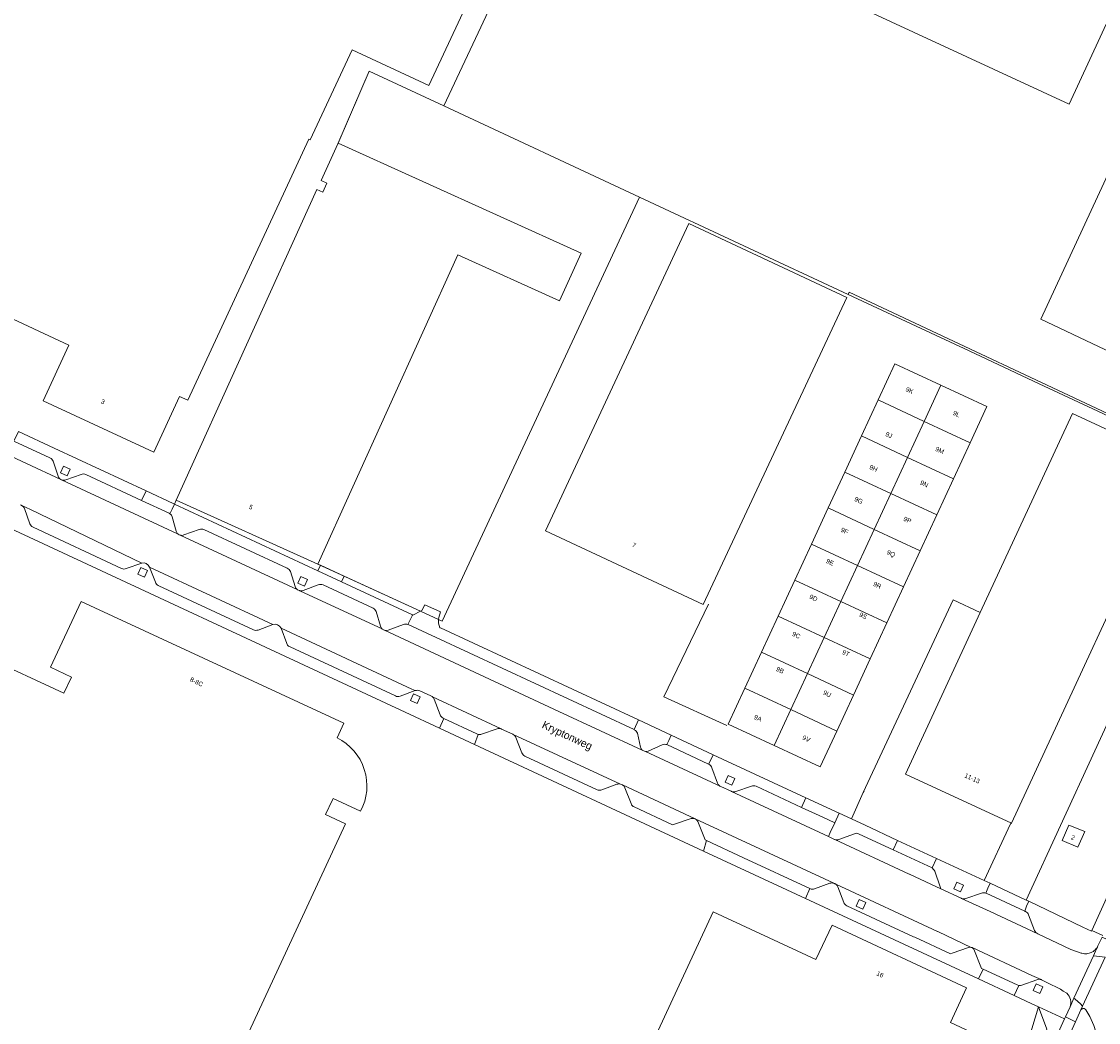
# Model space of a CAD drawing. Header units: metres. Extents: x 151448 to 154749, y 463108 to 465296.
# Tile 97 of 256: x 152323 to 152499, y 464139 to 464303. Entities that reach past the tile are written whole.
import ezdxf
from ezdxf.enums import TextEntityAlignment as Align

# ---------------------------------------------------------------- set-up
doc = ezdxf.new("R2010")
doc.units = ezdxf.units.M
for name, color, linetype, lineweight in [('B-PV-GR-BEPLANTING_CULTUUR_HEESTERS-GV', 253, 'Continuous', 9), ('B-PV-GR-GROENVOORZIENING-GV', 253, 'Continuous', 9), ('B-PV-IE-TERREINAFSCHEIDING_KUNSTMATIG_HEKWERK-G', 253, 'Continuous', 9), ('B-PV-OG-BEBOUWING-GV', 1, 'Continuous', 9), ('B-PV-OG-BEBOUWING-T18', 2, 'Continuous', 9), ('B-PV-OG-TERREIN_BEGROEID-GV', 253, 'Continuous', 9), ('B-PV-OG-TERREIN_ERF-GV', 253, 'Continuous', 9), ('B-PV-OG-TOPOGRAFIE-T18', 2, 'Continuous', 9), ('B-PV-VH-GESLOTENVERHARDING_ASFALT-GV', 253, 'Continuous', 9), ('B-PV-VH-HALFVERHARDING_GRIND-GV', 253, 'Continuous', 9), ('B-PV-VH-OPENVERHARDING_BETONELEMENT-GV', 253, 'Continuous', 9), ('B-PV-VH-OPENVERHARDING_BETONSTRAATSTEEN-GV', 253, 'Continuous', 9), ('B-PV-VH-OPENVERHARDING_TEGEL-GV', 253, 'Continuous', 9)]:
    doc.layers.add(name, color=color, linetype=linetype, lineweight=lineweight)
doc.styles.add('Drong', font='txt', dxfattribs={"height": 1.8})

msp = doc.modelspace()

# ---------------------------------------------------------------- linework, layer by layer
at = {"layer": 'B-PV-GR-BEPLANTING_CULTUUR_HEESTERS-GV', "flags": 128}
msp.add_lwpolyline([(152386.699, 464205.975), (152386.764, 464205.945), (152388.001, 464206.569), (152375.526, 464212.31), (152375.097, 464211.378)], close=True, dxfattribs=at)
at = {"layer": 'B-PV-GR-GROENVOORZIENING-GV', "flags": 128}
for points in [[(152329.535, 464230.322), (152329.048, 464229.225), (152330.145, 464228.738), (152330.632, 464229.835)], [(152342.195, 464213.752), (152341.708, 464212.655), (152342.805, 464212.168), (152343.292, 464213.265)], [(152368.415, 464212.282), (152367.928, 464211.185), (152369.025, 464210.698), (152369.512, 464211.795)], [(152386.864, 464193.022), (152386.377, 464191.925), (152387.474, 464191.438), (152387.961, 464192.535)], [(152438.415, 464179.652), (152437.928, 464178.555), (152439.025, 464178.068), (152439.512, 464179.165)], [(152475.895, 464162.202), (152475.408, 464161.105), (152476.505, 464160.618), (152476.992, 464161.715)], [(152459.868, 464159.343), (152459.38, 464158.247), (152460.477, 464157.759), (152460.964, 464158.856)], [(152488.855, 464145.562), (152488.368, 464144.465), (152489.465, 464143.978), (152489.952, 464145.075)]]:
    msp.add_lwpolyline(points, close=True, dxfattribs=at)
at = {"layer": 'B-PV-IE-TERREINAFSCHEIDING_KUNSTMATIG_HEKWERK-G', "flags": 128}
for points in [[(152425.181, 464360.745), (152404.328, 464315.962), (152391.836, 464289.35)], [(152374.501, 464283.144), (152379.624, 464295.032)], [(152390.99, 464205.191), (152391.546, 464204.934), (152423.923, 464274.387)], [(152371.19, 464214.305), (152388.001, 464206.569)], [(152388.001, 464206.569), (152390.99, 464205.191)], [(152435.18, 464207.724), (152427.881, 464192.558), (152438.198, 464187.874)], [(152460.705, 464177.111), (152460.537, 464176.871), (152458.633, 464172.556)], [(152480.338, 464162.482), (152484.688, 464171.744), (152484.817, 464171.836)]]:
    msp.add_lwpolyline(points, dxfattribs=at)
at = {"layer": 'B-PV-OG-BEBOUWING-GV', "flags": 128}
for points in [[(152454.293, 464347.207), (152448.137, 464333.272), (152439.649, 464314.946), (152494.284, 464289.64), (152502.772, 464307.966), (152498.27, 464310.051), (152504.56, 464323.979), (152504.405, 464323.97), (152491.169, 464330.108)], [(152292.937, 464319.731), (152276.168, 464283.603), (152273.01, 464276.8), (152304.158, 464262.341), (152305.527, 464265.181), (152320.148, 464258.395), (152318.798, 464255.545), (152330.42, 464250.15), (152326.19, 464241.03), (152344.328, 464232.61), (152348.563, 464241.729), (152349.889, 464241.113), (152369.74, 464283.88), (152369.929, 464283.791), (152376.832, 464298.535), (152389.366, 464292.666), (152401.019, 464317.553), (152343.524, 464344.448), (152325, 464304.849)], [(152511.63, 464243.964), (152511.81, 464243.879), (152532.763, 464289.041), (152536.663, 464297.448), (152530.723, 464300.269), (152534.805, 464309.371), (152517.078, 464317.626), (152512.414, 464307.937), (152521.657, 464303.488), (152520.504, 464301.046), (152519.108, 464298.09), (152519.77, 464297.777), (152519.413, 464297.021), (152517.113, 464292.152), (152512.695, 464294.357), (152505.066, 464277.88), (152501.36, 464279.633), (152489.623, 464254.377)], [(152348.01, 464224.75), (152371.19, 464214.305), (152394.128, 464264.94), (152410.797, 464257.389), (152414.329, 464265.186), (152374.532, 464283.213), (152374.501, 464283.144), (152371.772, 464277.097), (152372.665, 464276.694), (152371.994, 464275.209), (152371.056, 464275.633)], [(152457.861, 464257.963), (152431.997, 464270.053), (152408.485, 464219.758), (152434.348, 464207.667)], [(152470.535, 464237.666), (152473.274, 464243.583), (152465.753, 464247.092), (152463.014, 464241.176)], [(152470.535, 464237.666), (152478.059, 464234.156), (152480.796, 464240.073), (152473.274, 464243.583)], [(152463.014, 464241.176), (152460.284, 464235.277), (152467.805, 464231.767), (152470.535, 464237.666)], [(152484.817, 464171.836), (152512.173, 464230.926), (152506.755, 464233.434), (152494.819, 464238.96), (152479.732, 464206.372), (152467.463, 464179.87)], [(152478.059, 464234.156), (152470.535, 464237.666), (152467.805, 464231.767), (152475.33, 464228.255)], [(152465.07, 464225.86), (152467.805, 464231.767), (152460.284, 464235.277), (152457.549, 464229.369)], [(152467.805, 464231.767), (152465.07, 464225.86), (152472.597, 464222.348), (152475.33, 464228.255)], [(152465.07, 464225.86), (152457.549, 464229.369), (152454.822, 464223.479), (152462.343, 464219.97)], [(152469.872, 464216.457), (152472.597, 464222.348), (152465.07, 464225.86), (152462.343, 464219.97)], [(152462.343, 464219.97), (152454.822, 464223.479), (152452.087, 464217.572), (152459.609, 464214.062)], [(152469.872, 464216.457), (152462.343, 464219.97), (152459.609, 464214.062), (152467.139, 464210.548)], [(152449.357, 464211.674), (152456.878, 464208.164), (152459.609, 464214.062), (152452.087, 464217.572)], [(152459.609, 464214.062), (152456.878, 464208.164), (152464.41, 464204.649), (152467.139, 464210.548)], [(152456.878, 464208.164), (152449.357, 464211.674), (152446.626, 464205.774), (152454.147, 464202.265)], [(152461.681, 464198.749), (152464.41, 464204.649), (152456.878, 464208.164), (152454.147, 464202.265)], [(152443.895, 464199.876), (152451.417, 464196.367), (152454.147, 464202.265), (152446.626, 464205.774)], [(152451.417, 464196.367), (152458.953, 464192.85), (152461.681, 464198.749), (152454.147, 464202.265)], [(152451.417, 464196.367), (152443.895, 464199.876), (152441.165, 464193.978), (152448.686, 464190.468)], [(152451.417, 464196.367), (152448.686, 464190.468), (152456.223, 464186.95), (152458.953, 464192.85)], [(152441.165, 464193.978), (152438.43, 464188.07), (152445.958, 464184.575), (152448.686, 464190.468)], [(152445.958, 464184.575), (152453.504, 464181.071), (152456.223, 464186.95), (152448.686, 464190.468)], [(152493.15, 464169.01), (152495.7, 464167.95), (152496.83, 464170.49), (152494.26, 464171.55)], [(152486.226, 464133.908), (152474.839, 464139.207), (152477.496, 464144.919), (152455.436, 464155.181), (152452.782, 464149.51), (152435.984, 464157.327), (152425.916, 464135.691), (152476.146, 464112.248)]]:
    msp.add_lwpolyline(points, close=True, dxfattribs=at)
for points in [[(152300.39, 464206.687), (152293.084, 464210.077), (152288.081, 464212.399), (152265.215, 464163.127), (152307.642, 464143.438), (152334.356, 464131.041), (152343.579, 464126.762), (152352.831, 464122.468), (152375.713, 464171.776), (152372.484, 464173.274), (152373.609, 464175.697), (152373.707, 464175.909), (152378.216, 464173.817)], [(152374.357, 464185.853), (152375.44, 464188.22), (152332.45, 464208.17), (152327.42, 464197.39), (152330.82, 464195.8), (152329.58, 464193.14), (152316.616, 464199.156), (152300.39, 464206.687)]]:
    msp.add_lwpolyline(points, dxfattribs=at)
at = {"layer": 'B-PV-OG-BEBOUWING-GV'}
msp.add_lwpolyline([(152378.216, 464173.817, 0.4208221), (152374.357, 464185.853)], format="xyb", dxfattribs=at)
at = {"layer": 'B-PV-OG-TERREIN_BEGROEID-GV', "flags": 128}
for points in [[(152519.875, 464229.906), (152519.707, 464229.544), (152509.766, 464208.174), (152487.266, 464159.267), (152487.686, 464159.073), (152496.537, 464154.826), (152497.969, 464154.171), (152498.017, 464154.278), (152530.17, 464225.238)], [(152348.01, 464224.75), (152347.726, 464224.124), (152371.209, 464213.189), (152371.629, 464214.103), (152371.19, 464214.305)], [(152493.15, 464169.01), (152494.26, 464171.55), (152496.83, 464170.49), (152495.7, 464167.95)], [(152489.287, 464141.788), (152488.191, 464138.162), (152486.226, 464133.908), (152476.146, 464112.248), (152469.403, 464097.233), (152469.529, 464097.176), (152467.531, 464092.752), (152460.958, 464078.206), (152462.638, 464076.39), (152490.62, 464138.129)]]:
    msp.add_lwpolyline(points, close=True, dxfattribs=at)
at = {"layer": 'B-PV-OG-TERREIN_ERF-GV', "flags": 128}
for points in [[(152504.56, 464323.979), (152498.27, 464310.051), (152502.772, 464307.966), (152494.284, 464289.64), (152439.649, 464314.946), (152448.137, 464333.272), (152454.293, 464347.207), (152454.345, 464347.325), (152453, 464347.95), (152451.821, 464348.501), (152447.151, 464350.683), (152446.97, 464350.767), (152425.237, 464360.861), (152425.181, 464360.745), (152404.328, 464315.962), (152391.836, 464289.35), (152423.923, 464274.387), (152458.092, 464258.453), (152458.272, 464258.837), (152507.754, 464235.592)], [(152322.142, 464236), (152327.998, 464233.282), (152343.054, 464226.294), (152347.52, 464224.22), (152347.726, 464224.124), (152348.01, 464224.75), (152371.056, 464275.633), (152371.994, 464275.209), (152372.665, 464276.694), (152371.772, 464277.097), (152374.501, 464283.144), (152374.532, 464283.213), (152379.624, 464295.032), (152391.836, 464289.35), (152404.328, 464315.962)], [(152511.63, 464243.964), (152489.623, 464254.377), (152501.36, 464279.633)], [(152485.287, 464143.628), (152479.429, 464146.352), (152451.08, 464159.531), (152434.396, 464167.287), (152396.87, 464184.732), (152396.851, 464184.741), (152391.122, 464187.42), (152385.514, 464190.028), (152318.325, 464221.277)], [(152378.216, 464173.817), (152373.707, 464175.909), (152373.609, 464175.697), (152372.484, 464173.274), (152375.713, 464171.776), (152352.831, 464122.468), (152343.579, 464126.762), (152334.356, 464131.041), (152307.642, 464143.438), (152265.215, 464163.127), (152288.081, 464212.399), (152293.084, 464210.077)], [(152293.084, 464210.077), (152300.39, 464206.687), (152316.616, 464199.156), (152329.58, 464193.14), (152330.82, 464195.8), (152327.42, 464197.39), (152332.45, 464208.17), (152375.44, 464188.22), (152374.357, 464185.853)], [(152425.916, 464135.691), (152435.984, 464157.327), (152452.782, 464149.51), (152455.436, 464155.181), (152477.496, 464144.919), (152474.839, 464139.207)], [(152488.191, 464138.162), (152489.287, 464141.788), (152488.147, 464142.299), (152485.287, 464143.628)]]:
    msp.add_lwpolyline(points, dxfattribs=at)
for points in [[(152304.158, 464262.341), (152273.01, 464276.8), (152276.168, 464283.603), (152292.937, 464319.731), (152325, 464304.849), (152343.524, 464344.448), (152401.019, 464317.553), (152389.366, 464292.666), (152376.832, 464298.535), (152369.929, 464283.791), (152369.74, 464283.88), (152349.889, 464241.113), (152348.563, 464241.729), (152344.328, 464232.61), (152326.19, 464241.03), (152330.42, 464250.15), (152318.798, 464255.545), (152320.148, 464258.395), (152305.527, 464265.181)], [(152423.923, 464274.387), (152391.836, 464289.35), (152379.624, 464295.032), (152374.532, 464283.213), (152414.329, 464265.186), (152410.797, 464257.389), (152394.128, 464264.94), (152371.19, 464214.305), (152371.629, 464214.103), (152375.526, 464212.31), (152388.001, 464206.569), (152388.216, 464206.679), (152388.725, 464207.62), (152391.307, 464206.477), (152391.011, 464205.545), (152390.99, 464205.191), (152391.546, 464204.934)], [(152458.092, 464258.453), (152423.923, 464274.387), (152391.546, 464204.934), (152390.99, 464205.191), (152390.957, 464204.638), (152391.194, 464203.876), (152391.299, 464203.827), (152423.744, 464188.759), (152429.077, 464186.282), (152435.971, 464183.081), (152451.168, 464176.023), (152456.61, 464173.496), (152458.633, 464172.556), (152460.537, 464176.871), (152475.309, 464208.425), (152479.732, 464206.372), (152494.819, 464238.96), (152506.755, 464233.434), (152507.604, 464235.267), (152498.987, 464239.318), (152489.365, 464243.792), (152477.881, 464249.239)], [(152457.861, 464257.963), (152434.348, 464207.667), (152408.485, 464219.758), (152431.997, 464270.053)], [(152507.754, 464235.592), (152458.272, 464258.837), (152458.092, 464258.453), (152477.881, 464249.239), (152489.365, 464243.792), (152498.987, 464239.318), (152507.604, 464235.267)], [(152475.33, 464228.255), (152472.597, 464222.348), (152469.872, 464216.457), (152467.139, 464210.548), (152464.41, 464204.649), (152461.681, 464198.749), (152458.953, 464192.85), (152456.223, 464186.95), (152453.504, 464181.071), (152445.958, 464184.575), (152438.43, 464188.07), (152441.165, 464193.978), (152443.895, 464199.876), (152446.626, 464205.774), (152449.357, 464211.674), (152452.087, 464217.572), (152454.822, 464223.479), (152457.549, 464229.369), (152460.284, 464235.277), (152463.014, 464241.176), (152465.753, 464247.092), (152473.274, 464243.583), (152480.796, 464240.073), (152478.059, 464234.156)], [(152480.338, 464162.482), (152481.335, 464162.02), (152487.266, 464159.267), (152509.766, 464208.174), (152519.707, 464229.544), (152507.604, 464235.267), (152506.755, 464233.434), (152512.173, 464230.926), (152484.817, 464171.836), (152484.688, 464171.744)], [(152484.817, 464171.836), (152467.463, 464179.87), (152479.732, 464206.372), (152475.309, 464208.425), (152460.537, 464176.871), (152458.633, 464172.556), (152460.885, 464171.51), (152466.187, 464169.049), (152472.538, 464166.102), (152480.338, 464162.482), (152484.688, 464171.744)], [(152388.001, 464206.569), (152390.99, 464205.191), (152391.011, 464205.545), (152391.307, 464206.477), (152388.725, 464207.62), (152388.216, 464206.679)]]:
    msp.add_lwpolyline(points, close=True, dxfattribs=at)
at = {"layer": 'B-PV-OG-TERREIN_ERF-GV'}
msp.add_lwpolyline([(152374.357, 464185.853, -0.4208221), (152378.216, 464173.817)], format="xyb", dxfattribs=at)
at = {"layer": 'B-PV-VH-GESLOTENVERHARDING_ASFALT-GV', "flags": 128}
for points in [[(152348.341, 464219.186), (152348.272, 464219.229), (152348.238, 464219.256), (152329.226, 464228.082), (152329.165, 464228.11), (152329.144, 464228.12), (152329.113, 464228.134), (152317.818, 464233.391), (152304.613, 464239.517), (152304.587, 464239.527), (152304.561, 464239.541), (152304.495, 464239.57), (152304.449, 464239.593), (152293.818, 464244.514), (152285.18, 464248.513)], [(152322.661, 464223.891), (152322.693, 464223.875), (152324.129, 464223.209), (152342.341, 464214.446)], [(152367.874, 464210.096), (152367.83, 464210.123), (152367.817, 464210.131), (152348.668, 464219.035)], [(152343.61, 464213.79), (152363.839, 464204.386), (152363.85, 464204.39)], [(152381.854, 464203.589), (152381.824, 464203.607), (152368.233, 464209.937), (152368.19, 464209.949)], [(152365.17, 464203.82), (152386.627, 464193.818), (152387.161, 464193.57)], [(152424.356, 464183.845), (152410.707, 464190.16), (152389.521, 464200.018), (152382.121, 464203.467), (152382.087, 464203.481)], [(152387.92, 464193.53), (152389.735, 464192.69)], [(152389.945, 464192.589), (152389.961, 464192.578), (152401.263, 464187.302), (152401.312, 464187.279), (152403.12, 464186.44)], [(152403.223, 464186.391), (152420.802, 464178.255)], [(152494.431, 464141.788), (152495.071, 464143.183), (152498.259, 464150.134), (152499.001, 464151.751), (152498.909, 464151.579), (152498.803, 464151.416), (152498.682, 464151.263), (152498.55, 464151.121), (152498.405, 464150.99), (152498.249, 464150.873), (152498.085, 464150.769), (152497.911, 464150.68), (152497.731, 464150.606), (152497.545, 464150.548), (152497.355, 464150.507), (152497.162, 464150.481), (152496.967, 464150.473), (152496.773, 464150.481), (152496.579, 464150.507), (152496.389, 464150.548), (152496.271, 464150.583), (152494.553, 464151.189), (152489.139, 464153.725), (152481.33, 464157.378), (152476.646, 464159.55), (152476.59, 464159.575), (152473.268, 464161.119), (152468.255, 464163.45), (152468.106, 464163.518), (152468.09, 464163.525), (152455.878, 464169.2), (152455.848, 464169.214), (152454.844, 464169.679), (152438.993, 464177.046), (152438.91, 464177.08), (152437.215, 464177.845), (152424.872, 464183.604)], [(152421.113, 464178.131), (152421.135, 464178.115), (152433.028, 464172.584), (152455.755, 464162.014)], [(152456.054, 464161.862), (152472.716, 464154.142)], [(152472.872, 464154.072), (152472.904, 464154.052), (152478.243, 464151.527), (152478.398, 464151.49), (152488.161, 464146.938), (152489.7, 464146.239), (152489.75, 464146.22), (152489.764, 464146.213), (152490.606, 464145.773), (152492.857, 464144.659), (152493.289, 464144.371), (152493.904, 464143.997)], [(152501.344, 464152.447), (152499.675, 464153.193), (152499.001, 464151.751), (152498.259, 464150.134)], [(152498.259, 464150.134), (152495.071, 464143.183), (152495.247, 464143.052), (152496.125, 464142.261), (152496.478, 464141.877)], [(152500.212, 464149.934), (152496.478, 464141.877), (152496.2, 464141.276)], [(152496.478, 464141.877), (152500.212, 464149.934)], [(152497.017, 464141.28), (152497.658, 464140.185)]]:
    msp.add_lwpolyline(points, dxfattribs=at)
at = {"layer": 'B-PV-VH-GESLOTENVERHARDING_ASFALT-GV'}
for points in [[(152322.489, 464223.971, -0.150956), (152322.661, 464223.891)], [(152348.668, 464219.035, -0.137871), (152348.341, 464219.186)], [(152342.341, 464214.446, -0.3860788), (152343.61, 464213.79)], [(152368.19, 464209.949, -0.1541026), (152367.874, 464210.096)], [(152363.85, 464204.39, -0.3894065), (152365.17, 464203.82)], [(152382.087, 464203.481, -0.1446798), (152381.854, 464203.589)], [(152387.161, 464193.57, -0.1817993), (152387.92, 464193.53)], [(152389.735, 464192.69, -0.0614354), (152389.945, 464192.589)], [(152403.12, 464186.44, -0.0275176), (152403.223, 464186.391)], [(152424.872, 464183.604, -0.1602841), (152424.356, 464183.845)], [(152420.802, 464178.255, -0.1220193), (152421.113, 464178.131)], [(152455.755, 464162.014, -0.1467925), (152455.918, 464161.938)], [(152455.918, 464161.938, -0.0461443), (152456.054, 464161.862)], [(152472.716, 464154.142, -0.1520069), (152472.872, 464154.072)], [(152500.212, 464149.934, -0.0312217), (152498.259, 464150.134)], [(152498.259, 464150.134, 0.0312217), (152500.212, 464149.934)], [(152493.904, 464143.997, -0.3145397), (152494.431, 464141.788)], [(152496.2, 464141.276, -0.471684), (152496.925, 464141.391)], [(152496.925, 464141.391, -0.0737073), (152497.017, 464141.28)], [(152497.658, 464140.185, -0.2396368), (152498.066, 464132.148)]]:
    msp.add_lwpolyline(points, format="xyb", dxfattribs=at)
at = {"layer": 'B-PV-VH-GESLOTENVERHARDING_ASFALT-GV', "flags": 128}
msp.add_lwpolyline([(152493.674, 464140.126), (152495.311, 464139.314), (152496.2, 464141.276), (152496.478, 464141.877), (152496.125, 464142.261), (152495.247, 464143.052), (152495.071, 464143.183), (152494.431, 464141.788)], close=True, dxfattribs=at)
at = {"layer": 'B-PV-VH-HALFVERHARDING_GRIND-GV', "flags": 128}
msp.add_lwpolyline([(152375.526, 464212.31), (152371.629, 464214.103), (152371.209, 464213.189), (152375.097, 464211.378)], close=True, dxfattribs=at)
at = {"layer": 'B-PV-VH-OPENVERHARDING_BETONELEMENT-GV', "flags": 128}
msp.add_lwpolyline([(152346.978, 464222.534), (152347.316, 464223.267), (152347.726, 464224.124), (152347.52, 464224.22), (152343.054, 464226.294), (152342.315, 464224.723), (152346.83, 464222.62)], dxfattribs=at)
at = {"layer": 'B-PV-VH-OPENVERHARDING_BETONELEMENT-GV'}
msp.add_lwpolyline([(152346.83, 464222.62, -0.0420481), (152346.978, 464222.534)], format="xyb", dxfattribs=at)
at = {"layer": 'B-PV-VH-OPENVERHARDING_BETONSTRAATSTEEN-GV', "flags": 128}
for points in [[(152327.321, 464231.699), (152321.417, 464234.44), (152308.56, 464240.41), (152302.592, 464243.179), (152296.322, 464246.087), (152293.818, 464244.514), (152304.449, 464239.593), (152304.495, 464239.57), (152304.561, 464239.541), (152304.587, 464239.527), (152304.613, 464239.517), (152317.818, 464233.391), (152329.113, 464228.134)], [(152328.641, 464228.69), (152327.85, 464231.14)], [(152329.226, 464228.082), (152348.238, 464219.256)], [(152332.411, 464228.99), (152329.93, 464228.08)], [(152346.83, 464222.62), (152342.315, 464224.723), (152333.2, 464228.97)], [(152339.81, 464213.55), (152342.341, 464214.446), (152324.129, 464223.209), (152322.693, 464223.875)], [(152323.15, 464223.37), (152324.02, 464220.87)], [(152347.991, 464219.67), (152347.36, 464222.02)], [(152324.54, 464220.34), (152339.05, 464213.56)], [(152348.668, 464219.035), (152367.817, 464210.131)], [(152351.78, 464219.94), (152349.26, 464219.07)], [(152366.17, 464213.62), (152352.55, 464219.94)], [(152361.401, 464203.497), (152363.839, 464204.386), (152343.61, 464213.79), (152344.631, 464211.31)], [(152367.511, 464210.6), (152366.71, 464213.06)], [(152345.025, 464210.793), (152345.14, 464210.74), (152360.636, 464203.53)], [(152368.233, 464209.937), (152381.824, 464203.607)], [(152371.28, 464210.9), (152368.79, 464209.98)], [(152380.24, 464207.08), (152372.05, 464210.88)], [(152381.451, 464204.13), (152380.77, 464206.51)], [(152384.67, 464192.64), (152387.161, 464193.57), (152386.627, 464193.818), (152365.17, 464203.82), (152366.131, 464201.27)], [(152382.121, 464203.467), (152389.521, 464200.018), (152410.707, 464190.16), (152424.356, 464183.845)], [(152385.24, 464204.41), (152382.71, 464203.45), (152382.37, 464203.43)], [(152423.05, 464187.16), (152423.01, 464187.178), (152390.57, 464202.266), (152386.01, 464204.39), (152385.971, 464204.407)], [(152366.65, 464200.73), (152383.92, 464192.69)], [(152401.263, 464187.302), (152389.961, 464192.578)], [(152390.28, 464192.17), (152391.231, 464189.63)], [(152397.26, 464186.49), (152391.851, 464188.993), (152391.122, 464187.42)], [(152391.75, 464189.04), (152391.851, 464188.993)], [(152391.851, 464188.993), (152397.26, 464186.49)], [(152391.122, 464187.42), (152396.851, 464184.741), (152397.481, 464186.405)], [(152398.04, 464186.45), (152400.561, 464187.32)], [(152420.802, 464178.255), (152403.223, 464186.391)], [(152403.66, 464185.87), (152404.621, 464183.39)], [(152424.081, 464184.31), (152423.56, 464186.6)], [(152424.872, 464183.604), (152437.215, 464177.845)], [(152427.611, 464184.7), (152425.32, 464183.65)], [(152435.27, 464181.51), (152435.224, 464181.531), (152428.387, 464184.72)], [(152405.13, 464182.83), (152416.96, 464177.32)], [(152436.661, 464178.39), (152435.77, 464180.93)], [(152417.73, 464177.34), (152420.21, 464178.23)], [(152429.329, 464171.591), (152432.383, 464172.632), (152432.543, 464172.65), (152432.703, 464172.645), (152433.028, 464172.584), (152421.135, 464178.115), (152421.174, 464178.083)], [(152421.5, 464177.67), (152422.511, 464175.06)], [(152438.993, 464177.046), (152454.844, 464169.679)], [(152442.24, 464177.94), (152439.7, 464177.03)], [(152454.844, 464169.679), (152455.15, 464170.34), (152455.884, 464171.928), (152453.93, 464172.832), (152450.439, 464174.447), (152443, 464177.9)], [(152423.04, 464174.52), (152429.329, 464171.591)], [(152455.755, 464162.014), (152433.028, 464172.584), (152433.172, 464172.478), (152433.281, 464172.374), (152433.481, 464172.121), (152434.655, 464169.111), (152434.85, 464169.02), (152434.89, 464169.005), (152434.9, 464169), (152440.93, 464166.2), (152451.83, 464161.14)], [(152455.878, 464169.2), (152468.09, 464163.525), (152468.106, 464163.518), (152468.255, 464163.45), (152473.268, 464161.119), (152473.157, 464161.444), (152472.282, 464164.004), (152472.193, 464164.16), (152472.086, 464164.297), (152471.819, 464164.525), (152465.472, 464167.48), (152459.88, 464170.08)], [(152459.101, 464170.1), (152456.58, 464169.161)], [(152452.59, 464161.13), (152455.09, 464162.01)], [(152472.716, 464154.142), (152456.054, 464161.862)], [(152456.39, 464161.41), (152457.361, 464158.87)], [(152476.646, 464159.55), (152481.33, 464157.378), (152489.139, 464153.725)], [(152479.9, 464160.42), (152477.37, 464159.52)], [(152487.151, 464157.373), (152487.05, 464157.42), (152487.001, 464157.445), (152480.68, 464160.4), (152480.662, 464160.407)], [(152457.89, 464158.32), (152468.8, 464153.27), (152469.012, 464153.198), (152474.852, 464150.46)], [(152488.62, 464154.3), (152487.62, 464156.85)], [(152474.852, 464150.46), (152475.127, 464150.558), (152477.78, 464151.505), (152477.932, 464151.536), (152478.087, 464151.545), (152478.243, 464151.527), (152472.904, 464154.052), (152472.872, 464154.072)], [(152489.7, 464146.239), (152488.161, 464146.938), (152478.398, 464151.49), (152478.692, 464151.225), (152479.947, 464148.081), (152480.181, 464147.972)], [(152480.181, 464147.972), (152485.77, 464145.37), (152486.037, 464145.283), (152486.048, 464145.282)], [(152486.55, 464145.33), (152488.97, 464146.22)]]:
    msp.add_lwpolyline(points, dxfattribs=at)
at = {"layer": 'B-PV-VH-OPENVERHARDING_BETONSTRAATSTEEN-GV'}
for points in [[(152327.85, 464231.14, 0.1875095), (152327.321, 464231.699)], [(152329.113, 464228.134, -0.2082118), (152328.641, 464228.69)], [(152329.93, 464228.08, -0.1903394), (152329.226, 464228.082)], [(152333.2, 464228.97, 0.2002857), (152332.411, 464228.99)], [(152322.693, 464223.875, -0.1913107), (152323.15, 464223.37)], [(152346.978, 464222.534, 0.0420481), (152346.83, 464222.62)], [(152347.36, 464222.02, 0.1605191), (152346.978, 464222.534)], [(152324.02, 464220.87, 0.2), (152324.54, 464220.34)], [(152348.238, 464219.256, -0.1768035), (152347.991, 464219.67)], [(152349.26, 464219.07, -0.1739776), (152348.668, 464219.035)], [(152352.55, 464219.94, 0.2051948), (152351.78, 464219.94)], [(152339.05, 464213.56, 0.1973689), (152339.81, 464213.55)], [(152366.71, 464213.06, 0.2), (152366.17, 464213.62)], [(152344.631, 464211.31, 0.2556962), (152345.025, 464210.793)], [(152367.817, 464210.131, -0.1971133), (152367.511, 464210.6)], [(152368.79, 464209.98, -0.1633718), (152368.233, 464209.937)], [(152372.05, 464210.88, 0.1818305), (152371.28, 464210.9)], [(152380.77, 464206.51, 0.1726974), (152380.24, 464207.08)], [(152360.636, 464203.53, 0.2052416), (152361.401, 464203.497)], [(152381.824, 464203.607, -0.2095542), (152381.451, 464204.13)], [(152382.37, 464203.43, -0.099985), (152382.121, 464203.467)], [(152385.971, 464204.407, 0.1928889), (152385.24, 464204.41)], [(152366.131, 464201.27, 0.1524673), (152366.414, 464200.84)], [(152366.414, 464200.84, 0.0928079), (152366.65, 464200.73)], [(152383.92, 464192.69, 0.2079647), (152384.67, 464192.64)], [(152389.961, 464192.578, -0.1498742), (152390.28, 464192.17)], [(152391.231, 464189.63, 0.1920284), (152391.75, 464189.04)], [(152400.561, 464187.32, -0.193751), (152401.263, 464187.302)], [(152423.56, 464186.6, 0.1962698), (152423.05, 464187.16)], [(152397.26, 464186.49, 0.0667077), (152397.481, 464186.405)], [(152397.481, 464186.405, -0.0667077), (152397.26, 464186.49)], [(152397.481, 464186.405, 0.1591893), (152398.04, 464186.45)], [(152403.223, 464186.391, -0.1899829), (152403.66, 464185.87)], [(152424.356, 464183.845, -0.1485695), (152424.081, 464184.31)], [(152425.32, 464183.65, -0.1338921), (152424.872, 464183.604)], [(152428.387, 464184.72, 0.1726986), (152427.611, 464184.7)], [(152404.621, 464183.39, 0.1974224), (152405.13, 464182.83)], [(152435.77, 464180.93, 0.2277626), (152435.27, 464181.51)], [(152420.21, 464178.23, -0.1604721), (152420.802, 464178.255)], [(152437.215, 464177.845, -0.1610522), (152436.661, 464178.39)], [(152416.96, 464177.32, 0.1870218), (152417.73, 464177.34)], [(152421.174, 464178.083, -0.1395151), (152421.5, 464177.67)], [(152439.7, 464177.03, -0.166913), (152438.993, 464177.046)], [(152443, 464177.9, 0.2052486), (152442.24, 464177.94)], [(152422.511, 464175.06, 0.2029818), (152423.04, 464174.52)], [(152459.88, 464170.08, 0.2772607), (152459.101, 464170.1)], [(152456.58, 464169.161, -0.1838267), (152455.878, 464169.2)], [(152451.83, 464161.14, 0.1973689), (152452.59, 464161.13)], [(152455.09, 464162.01, -0.168424), (152455.755, 464162.014)], [(152456.054, 464161.862, -0.164767), (152456.39, 464161.41)], [(152457.361, 464158.87, 0.2085377), (152457.89, 464158.32)], [(152477.37, 464159.52, -0.1823508), (152476.646, 464159.55)], [(152480.662, 464160.407, 0.0984414), (152479.9, 464160.42)], [(152487.62, 464156.85, 0.2318264), (152487.151, 464157.373)], [(152472.872, 464154.072, 0.1520069), (152472.716, 464154.142)], [(152489.139, 464153.725, -0.186451), (152488.62, 464154.3)], [(152486.048, 464145.282, 0.1274675), (152486.55, 464145.33)], [(152488.97, 464146.22, -0.1904246), (152489.7, 464146.239)]]:
    msp.add_lwpolyline(points, format="xyb", dxfattribs=at)
at = {"layer": 'B-PV-VH-OPENVERHARDING_BETONSTRAATSTEEN-GV', "flags": 128}
for points in [[(152386.699, 464205.975), (152386.636, 464205.84), (152385.971, 464204.407), (152386.01, 464204.39), (152390.57, 464202.266), (152423.01, 464187.178), (152423.744, 464188.759), (152391.299, 464203.827), (152391.194, 464203.876), (152390.957, 464204.638), (152390.99, 464205.191), (152388.001, 464206.569), (152386.764, 464205.945)], [(152435.971, 464183.081), (152429.077, 464186.282), (152428.681, 464185.422), (152428.387, 464184.72), (152435.224, 464181.531), (152435.57, 464182.218)], [(152451.168, 464176.023), (152450.439, 464174.447), (152453.93, 464172.832), (152455.884, 464171.928), (152456.61, 464173.496)], [(152451.83, 464161.14), (152440.93, 464166.2), (152434.9, 464169), (152434.396, 464167.287), (152451.08, 464159.531)], [(152472.538, 464166.102), (152466.187, 464169.049), (152465.472, 464167.48), (152471.819, 464164.525)], [(152487.686, 464159.073), (152487.266, 464159.267), (152481.335, 464162.02), (152480.97, 464161.218), (152480.662, 464160.407), (152480.68, 464160.4), (152487.001, 464157.445), (152487.325, 464158.294)], [(152459.868, 464159.343), (152460.964, 464158.856), (152460.477, 464157.759), (152459.38, 464158.247)], [(152479.429, 464146.352), (152485.287, 464143.628), (152486.048, 464145.282), (152486.037, 464145.283), (152485.77, 464145.37), (152480.181, 464147.972)], [(152495.311, 464139.314), (152493.674, 464140.126), (152493.645, 464140.063), (152493.542, 464139.836), (152443.93, 464030.324), (152445.679, 464029.547), (152463.67, 464069.331), (152466.096, 464074.696), (152493.096, 464134.4)]]:
    msp.add_lwpolyline(points, close=True, dxfattribs=at)
at = {"layer": 'B-PV-VH-OPENVERHARDING_TEGEL-GV', "flags": 128}
for points in [[(152565.564, 464300.082), (152565.067, 464300.49), (152563.016, 464296.743), (152560.418, 464291.994), (152544.249, 464256.31), (152530.17, 464225.238), (152498.017, 464154.278), (152499.793, 464153.453)], [(152343.054, 464226.294), (152327.998, 464233.282), (152322.142, 464236), (152321.417, 464234.44), (152327.321, 464231.699)], [(152327.85, 464231.14), (152328.641, 464228.69)], [(152329.113, 464228.134), (152329.144, 464228.12), (152329.165, 464228.11), (152329.226, 464228.082)], [(152329.93, 464228.08), (152332.411, 464228.99)], [(152333.2, 464228.97), (152342.315, 464224.723), (152343.054, 464226.294)], [(152385.971, 464204.407), (152386.636, 464205.84), (152386.699, 464205.975), (152375.097, 464211.378), (152371.209, 464213.189), (152347.726, 464224.124), (152347.316, 464223.267), (152346.978, 464222.534)], [(152318.55, 464223.07), (152318.395, 464223.142), (152317.693, 464221.571), (152318.05, 464221.405), (152318.325, 464221.277), (152385.514, 464190.028), (152391.122, 464187.42), (152391.851, 464188.993), (152391.75, 464189.04)], [(152322.693, 464223.875), (152322.661, 464223.891)], [(152324.02, 464220.87), (152323.15, 464223.37)], [(152347.36, 464222.02), (152347.991, 464219.67)], [(152339.05, 464213.56), (152324.54, 464220.34)], [(152348.238, 464219.256), (152348.272, 464219.229), (152348.341, 464219.186)], [(152349.26, 464219.07), (152351.78, 464219.94)], [(152352.55, 464219.94), (152366.17, 464213.62)], [(152342.341, 464214.446), (152339.81, 464213.55)], [(152344.631, 464211.31), (152343.61, 464213.79)], [(152366.71, 464213.06), (152367.511, 464210.6)], [(152360.636, 464203.53), (152345.14, 464210.74), (152345.025, 464210.793)], [(152367.817, 464210.131), (152367.83, 464210.123), (152367.874, 464210.096)], [(152368.19, 464209.949), (152368.233, 464209.937)], [(152368.79, 464209.98), (152371.28, 464210.9)], [(152372.05, 464210.88), (152380.24, 464207.08)], [(152380.77, 464206.51), (152381.451, 464204.13)], [(152363.85, 464204.39), (152363.839, 464204.386), (152361.401, 464203.497)], [(152366.131, 464201.27), (152365.17, 464203.82)], [(152381.824, 464203.607), (152381.854, 464203.589)], [(152382.087, 464203.481), (152382.121, 464203.467)], [(152382.37, 464203.43), (152382.71, 464203.45), (152385.24, 464204.41)], [(152383.92, 464192.69), (152366.65, 464200.73)], [(152387.161, 464193.57), (152384.67, 464192.64)], [(152389.735, 464192.69), (152387.92, 464193.53)], [(152389.961, 464192.578), (152389.945, 464192.589)], [(152391.231, 464189.63), (152390.28, 464192.17)], [(152428.387, 464184.72), (152428.681, 464185.422), (152429.077, 464186.282), (152423.744, 464188.759), (152423.01, 464187.178)], [(152400.561, 464187.32), (152398.04, 464186.45)], [(152403.12, 464186.44), (152401.312, 464187.279), (152401.263, 464187.302)], [(152423.01, 464187.178), (152423.05, 464187.16)], [(152397.481, 464186.405), (152396.851, 464184.741), (152396.87, 464184.732), (152434.396, 464167.287), (152434.9, 464169), (152434.89, 464169.005), (152434.85, 464169.02), (152434.655, 464169.111), (152433.481, 464172.121), (152433.281, 464172.374), (152433.172, 464172.478), (152433.028, 464172.584), (152432.703, 464172.645), (152432.543, 464172.65), (152432.383, 464172.632), (152429.329, 464171.591), (152423.04, 464174.52)], [(152404.621, 464183.39), (152403.66, 464185.87)], [(152423.56, 464186.6), (152424.081, 464184.31)], [(152425.32, 464183.65), (152427.611, 464184.7)], [(152416.96, 464177.32), (152405.13, 464182.83)], [(152450.439, 464174.447), (152451.168, 464176.023), (152435.971, 464183.081), (152435.57, 464182.218), (152435.224, 464181.531), (152435.27, 464181.51)], [(152435.77, 464180.93), (152436.661, 464178.39)], [(152420.21, 464178.23), (152417.73, 464177.34)], [(152421.174, 464178.083), (152421.135, 464178.115), (152421.113, 464178.131)], [(152422.511, 464175.06), (152421.5, 464177.67)], [(152437.215, 464177.845), (152438.91, 464177.08), (152438.993, 464177.046)], [(152439.7, 464177.03), (152442.24, 464177.94)], [(152443, 464177.9), (152450.439, 464174.447)], [(152459.88, 464170.08), (152465.472, 464167.48), (152466.187, 464169.049), (152460.885, 464171.51), (152458.633, 464172.556), (152456.61, 464173.496), (152455.884, 464171.928), (152455.15, 464170.34), (152454.844, 464169.679), (152455.848, 464169.214), (152455.878, 464169.2)], [(152456.58, 464169.161), (152459.101, 464170.1)], [(152480.662, 464160.407), (152480.97, 464161.218), (152481.335, 464162.02), (152480.338, 464162.482), (152472.538, 464166.102), (152471.819, 464164.525), (152472.086, 464164.297), (152472.193, 464164.16), (152472.282, 464164.004), (152473.157, 464161.444), (152473.268, 464161.119), (152476.59, 464159.575), (152476.646, 464159.55)], [(152451.83, 464161.14), (152451.08, 464159.531), (152479.429, 464146.352), (152480.181, 464147.972), (152479.947, 464148.081), (152478.692, 464151.225), (152478.398, 464151.49), (152478.243, 464151.527)], [(152455.09, 464162.01), (152452.59, 464161.13)], [(152457.361, 464158.87), (152456.39, 464161.41)], [(152477.37, 464159.52), (152479.9, 464160.42)], [(152499.793, 464153.453), (152498.017, 464154.278), (152497.969, 464154.171), (152496.537, 464154.826), (152487.686, 464159.073), (152487.325, 464158.294), (152487.001, 464157.445), (152487.05, 464157.42), (152487.151, 464157.373)], [(152478.243, 464151.527), (152478.087, 464151.545), (152477.932, 464151.536), (152477.78, 464151.505), (152475.127, 464150.558), (152474.852, 464150.46), (152469.012, 464153.198), (152468.8, 464153.27), (152457.89, 464158.32)], [(152487.62, 464156.85), (152488.62, 464154.3)], [(152489.139, 464153.725), (152494.553, 464151.189), (152496.271, 464150.583)], [(152496.271, 464150.583), (152496.389, 464150.548), (152496.579, 464150.507), (152496.773, 464150.481), (152496.967, 464150.473), (152497.162, 464150.481), (152497.355, 464150.507), (152497.545, 464150.548), (152497.731, 464150.606), (152497.911, 464150.68), (152498.085, 464150.769), (152498.249, 464150.873), (152498.405, 464150.99), (152498.55, 464151.121), (152498.682, 464151.263), (152498.803, 464151.416), (152498.909, 464151.579), (152499.001, 464151.751), (152499.675, 464153.193)], [(152486.048, 464145.282), (152485.287, 464143.628), (152488.147, 464142.299), (152489.287, 464141.788), (152493.542, 464139.836), (152493.645, 464140.063), (152493.674, 464140.126), (152494.431, 464141.788)], [(152488.97, 464146.22), (152486.55, 464145.33)], [(152493.904, 464143.997), (152493.289, 464144.371), (152492.857, 464144.659), (152490.606, 464145.773), (152489.764, 464146.213), (152489.75, 464146.22), (152489.7, 464146.239)], [(152496.2, 464141.276), (152495.311, 464139.314), (152493.096, 464134.4)], [(152497.658, 464140.185), (152497.017, 464141.28)]]:
    msp.add_lwpolyline(points, dxfattribs=at)
at = {"layer": 'B-PV-VH-OPENVERHARDING_TEGEL-GV'}
for points in [[(152327.321, 464231.699, -0.1875095), (152327.85, 464231.14)], [(152328.641, 464228.69, 0.2082118), (152329.113, 464228.134)], [(152329.226, 464228.082, 0.1903394), (152329.93, 464228.08)], [(152332.411, 464228.99, -0.2002857), (152333.2, 464228.97)], [(152322.661, 464223.891, 0.150956), (152322.489, 464223.971)], [(152323.15, 464223.37, 0.1913107), (152322.693, 464223.875)], [(152346.978, 464222.534, -0.1605191), (152347.36, 464222.02)], [(152324.54, 464220.34, -0.2), (152324.02, 464220.87)], [(152347.991, 464219.67, 0.1768035), (152348.238, 464219.256)], [(152348.341, 464219.186, 0.137871), (152348.668, 464219.035)], [(152348.668, 464219.035, 0.1739776), (152349.26, 464219.07)], [(152351.78, 464219.94, -0.2051948), (152352.55, 464219.94)], [(152339.81, 464213.55, -0.1973689), (152339.05, 464213.56)], [(152343.61, 464213.79, 0.3860788), (152342.341, 464214.446)], [(152366.17, 464213.62, -0.2), (152366.71, 464213.06)], [(152345.025, 464210.793, -0.2556962), (152344.631, 464211.31)], [(152367.511, 464210.6, 0.1971133), (152367.817, 464210.131)], [(152367.874, 464210.096, 0.1541026), (152368.19, 464209.949)], [(152368.233, 464209.937, 0.1633718), (152368.79, 464209.98)], [(152371.28, 464210.9, -0.1818305), (152372.05, 464210.88)], [(152380.24, 464207.08, -0.1726974), (152380.77, 464206.51)], [(152361.401, 464203.497, -0.2052416), (152360.636, 464203.53)], [(152365.17, 464203.82, 0.3894065), (152363.85, 464204.39)], [(152381.451, 464204.13, 0.2095542), (152381.824, 464203.607)], [(152381.854, 464203.589, 0.1446798), (152382.087, 464203.481)], [(152382.121, 464203.467, 0.099985), (152382.37, 464203.43)], [(152385.24, 464204.41, -0.1928889), (152385.971, 464204.407)], [(152366.414, 464200.84, -0.1524673), (152366.131, 464201.27)], [(152366.65, 464200.73, -0.0928079), (152366.414, 464200.84)], [(152384.67, 464192.64, -0.2079647), (152383.92, 464192.69)], [(152387.92, 464193.53, 0.1817993), (152387.161, 464193.57)], [(152389.945, 464192.589, 0.0614354), (152389.735, 464192.69)], [(152390.28, 464192.17, 0.1498742), (152389.961, 464192.578)], [(152391.75, 464189.04, -0.1920284), (152391.231, 464189.63)], [(152401.263, 464187.302, 0.193751), (152400.561, 464187.32)], [(152423.05, 464187.16, -0.1962698), (152423.56, 464186.6)], [(152398.04, 464186.45, -0.1591893), (152397.481, 464186.405)], [(152403.223, 464186.391, 0.0275176), (152403.12, 464186.44)], [(152403.66, 464185.87, 0.1899829), (152403.223, 464186.391)], [(152424.081, 464184.31, 0.1485695), (152424.356, 464183.845)], [(152424.356, 464183.845, 0.1602841), (152424.872, 464183.604)], [(152424.872, 464183.604, 0.1338921), (152425.32, 464183.65)], [(152427.611, 464184.7, -0.1726986), (152428.387, 464184.72)], [(152405.13, 464182.83, -0.1974224), (152404.621, 464183.39)], [(152435.27, 464181.51, -0.2277626), (152435.77, 464180.93)], [(152420.802, 464178.255, 0.1604721), (152420.21, 464178.23)], [(152421.113, 464178.131, 0.1220193), (152420.802, 464178.255)], [(152436.661, 464178.39, 0.1610522), (152437.215, 464177.845)], [(152417.73, 464177.34, -0.1870218), (152416.96, 464177.32)], [(152421.5, 464177.67, 0.1395151), (152421.174, 464178.083)], [(152438.993, 464177.046, 0.166913), (152439.7, 464177.03)], [(152442.24, 464177.94, -0.2052486), (152443, 464177.9)], [(152423.04, 464174.52, -0.2029818), (152422.511, 464175.06)], [(152459.101, 464170.1, -0.2772607), (152459.88, 464170.08)], [(152455.878, 464169.2, 0.1838267), (152456.58, 464169.161)], [(152452.59, 464161.13, -0.1973689), (152451.83, 464161.14)], [(152455.755, 464162.014, 0.168424), (152455.09, 464162.01)], [(152455.918, 464161.938, 0.1467925), (152455.755, 464162.014)], [(152456.054, 464161.862, 0.0461443), (152455.918, 464161.938)], [(152456.39, 464161.41, 0.164767), (152456.054, 464161.862)], [(152457.89, 464158.32, -0.2085377), (152457.361, 464158.87)], [(152476.646, 464159.55, 0.1823508), (152477.37, 464159.52)], [(152479.9, 464160.42, -0.0984414), (152480.662, 464160.407)], [(152487.151, 464157.373, -0.2318264), (152487.62, 464156.85)], [(152488.62, 464154.3, 0.186451), (152489.139, 464153.725)], [(152486.55, 464145.33, -0.1274675), (152486.048, 464145.282)], [(152489.7, 464146.239, 0.1904246), (152488.97, 464146.22)], [(152494.431, 464141.788, 0.3145397), (152493.904, 464143.997)], [(152496.925, 464141.391, 0.471684), (152496.2, 464141.276)], [(152497.017, 464141.28, 0.0737073), (152496.925, 464141.391)], [(152498.066, 464132.148, 0.2396368), (152497.658, 464140.185)]]:
    msp.add_lwpolyline(points, format="xyb", dxfattribs=at)
at = {"layer": 'B-PV-VH-OPENVERHARDING_TEGEL-GV', "flags": 128}
for points in [[(152329.535, 464230.322), (152330.632, 464229.835), (152330.145, 464228.738), (152329.048, 464229.225)], [(152342.195, 464213.752), (152343.292, 464213.265), (152342.805, 464212.168), (152341.708, 464212.655)], [(152368.415, 464212.282), (152369.512, 464211.795), (152369.025, 464210.698), (152367.928, 464211.185)], [(152386.864, 464193.022), (152387.961, 464192.535), (152387.474, 464191.438), (152386.377, 464191.925)], [(152438.415, 464179.652), (152439.512, 464179.165), (152439.025, 464178.068), (152437.928, 464178.555)], [(152475.895, 464162.202), (152476.992, 464161.715), (152476.505, 464160.618), (152475.408, 464161.105)], [(152488.855, 464145.562), (152489.952, 464145.075), (152489.465, 464143.978), (152488.368, 464144.465)], [(152443.93, 464030.324), (152493.542, 464139.836), (152489.287, 464141.788), (152490.62, 464138.129), (152462.638, 464076.39), (152460.051, 464070.682), (152442.128, 464031.137)]]:
    msp.add_lwpolyline(points, close=True, dxfattribs=at)

# ---------------------------------------------------------------- texts
at = {"layer": 'B-PV-OG-BEBOUWING-T18', "style": 'Drong'}
for s, rotation, p in [('9K', 335.2, (152468.143, 464242.733)), ('3', 335.1, (152336.005, 464240.884)), ('9L', 335.2, (152475.835, 464238.877)), ('9J', 335.2, (152464.762, 464235.43)), ('9M', 335.2, (152473.084, 464232.929)), ('9H', 335.2, (152462.237, 464229.974)), ('9N', 335.2, (152470.542, 464227.431)), ('5', 335.7, (152360.236, 464223.628)), ('9G', 335.2, (152459.809, 464224.73)), ('9P', 335.2, (152467.805, 464221.516)), ('9F', 335.2, (152457.495, 464219.731)), ('7', 334.9, (152423.005, 464217.385)), ('9E', 335.2, (152455.121, 464214.604)), ('9Q', 335, (152465.066, 464215.93)), ('9R', 335.2, (152462.863, 464210.832)), ('9D', 335.2, (152452.412, 464208.753)), ('9S', 335.2, (152460.547, 464205.826)), ('9C', 335.2, (152449.59, 464202.655)), ('9T', 335.2, (152457.707, 464199.686)), ('9B', 335.2, (152446.934, 464196.918)), ('8-8C', 335.1, (152351.341, 464194.994)), ('9U', 335.2, (152454.636, 464193.046)), ('9A', 335.2, (152443.289, 464189.044)), ('9V', 335.2, (152451.231, 464185.686)), ('11-13', 335.2, (152478.411, 464179.21)), ('2', 337.4, (152494.92, 464169.51)), ('16', 335, (152463.316, 464147.104))]:
    msp.add_text(s, height=0.75, rotation=rotation, dxfattribs=at).set_placement(p, align=Align.MIDDLE)
at = {"layer": 'B-PV-OG-TOPOGRAFIE-T18', "style": 'Drong'}
msp.add_text('Kryptonweg', height=1.25, rotation=335, dxfattribs=at).set_placement((152411.989, 464186.064), align=Align.MIDDLE)

doc.saveas('drawing.dxf')
